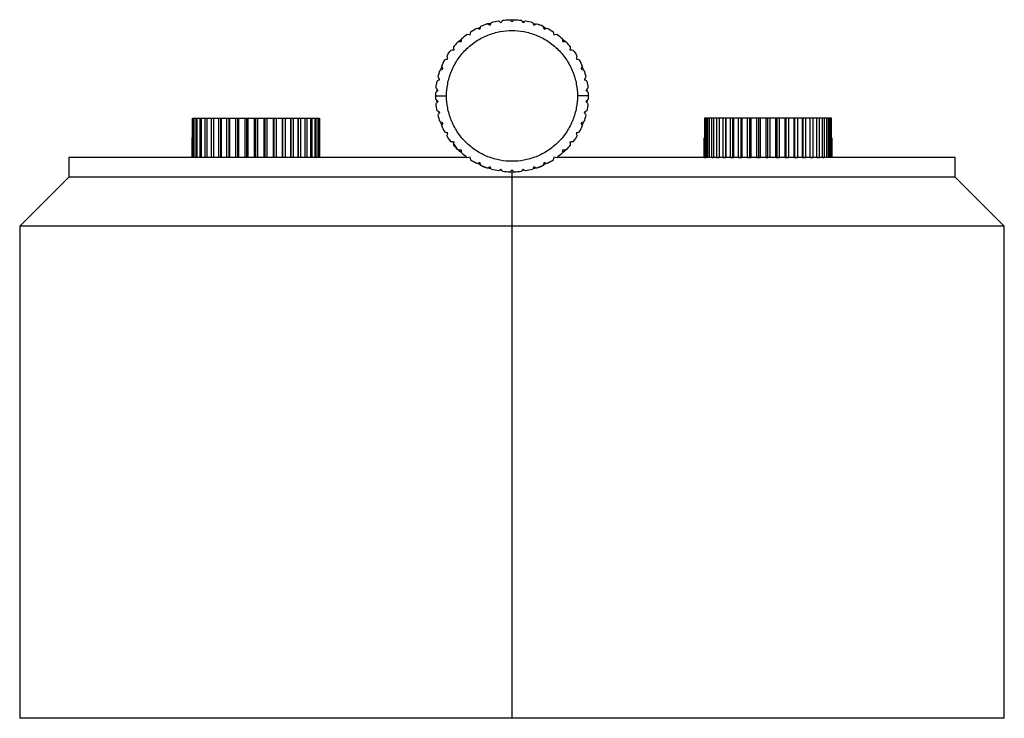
# Paper-space layout '_Inferior' of a CAD drawing. Header units: millimetres. Extents: x 591 to 811, y -87 to 323.
# Tile 2 of 2: x 651 to 751, y 252 to 323. Entities that reach past the tile are written whole.
import ezdxf

# ---------------------------------------------------------------- set-up
doc = ezdxf.new("R2010")
doc.units = ezdxf.units.MM

psp = doc.layouts.new('_Inferior')

# ---------------------------------------------------------------- linework, layer by layer
at = {"color": 7, "linetype": 'Continuous', "lineweight": 25}
for p, q in [((701, 322.75), (700.817, 322.715)), ((701.183, 322.715), (701, 322.75)), ((702.316, 322.499), (702.046, 322.55)), ((703.399, 322.292), (703.143, 322.341)), ((697.801, 321.978), (697.586, 321.838)), ((695.887, 320.721), (695.6, 320.532)), ((706.4, 320.532), (706.113, 320.721)), ((695.098, 319.838), (694.997, 319.684)), ((707.003, 319.684), (706.902, 319.838)), ((693.591, 316.788), (693.558, 316.614)), ((708.457, 316.537), (708.409, 316.788)), ((693.25, 315.003), (694.357, 315.003)), ((693.382, 315.694), (693.331, 315.427)), ((708.75, 315.003), (707.643, 315.003)), ((708.669, 315.427), (708.618, 315.694)), ((693.33, 314.58), (693.381, 314.311)), ((708.619, 314.311), (708.67, 314.58)), ((693.543, 313.463), (693.59, 313.216)), ((708.41, 313.216), (708.443, 313.393)), ((668.534, 308.75), (668.534, 312.75)), ((668.625, 312.75), (668.625, 308.75)), ((668.625, 312.75), (668.706, 312.75)), ((668.706, 308.75), (668.706, 312.75)), ((668.885, 312.75), (668.885, 308.75)), ((668.885, 312.75), (669.019, 312.75)), ((669.019, 308.75), (669.019, 312.75)), ((669.282, 312.75), (669.282, 308.75)), ((669.282, 312.75), (669.465, 312.75)), ((669.465, 308.75), (669.465, 312.75)), ((669.806, 312.75), (669.806, 308.75)), ((669.806, 312.75), (670.034, 312.75)), ((670.034, 308.75), (670.034, 312.75)), ((670.446, 312.75), (670.446, 308.75)), ((670.446, 312.75), (670.705, 312.75)), ((670.705, 308.75), (670.705, 312.75)), ((670.715, 308.75), (670.715, 312.75)), ((671.189, 312.75), (671.491, 312.75)), ((671.189, 312.75), (671.189, 308.75)), ((671.443, 308.75), (671.443, 312.75)), ((671.491, 308.75), (671.491, 312.75)), ((672.016, 312.75), (672.346, 312.75)), ((672.016, 312.75), (672.016, 308.75)), ((672.26, 308.75), (672.26, 312.75)), ((672.346, 308.75), (672.346, 312.75)), ((672.91, 312.75), (673.26, 312.75)), ((672.91, 312.75), (672.91, 308.75)), ((673.139, 308.75), (673.139, 312.75)), ((673.26, 308.75), (673.26, 312.75)), ((673.851, 312.75), (674.213, 312.75)), ((673.851, 312.75), (673.851, 308.75)), ((674.059, 308.75), (674.059, 312.75)), ((674.213, 308.75), (674.213, 312.75)), ((674.817, 312.75), (675.183, 312.75)), ((674.817, 312.75), (674.817, 308.75)), ((675, 308.75), (675, 312.75)), ((675.183, 308.75), (675.183, 312.75)), ((675.787, 312.75), (675.787, 308.75)), ((675.787, 312.75), (676.149, 312.75)), ((675.941, 308.75), (675.941, 312.75)), ((676.149, 308.75), (676.149, 312.75)), ((676.74, 312.75), (676.74, 308.75)), ((676.74, 312.75), (677.09, 312.75)), ((676.861, 308.75), (676.861, 312.75)), ((677.09, 308.75), (677.09, 312.75)), ((677.654, 312.75), (677.654, 308.75)), ((677.654, 312.75), (677.984, 312.75)), ((677.74, 308.75), (677.74, 312.75)), ((677.984, 308.75), (677.984, 312.75)), ((678.509, 312.75), (678.509, 308.75)), ((678.509, 312.75), (678.811, 312.75)), ((678.557, 308.75), (678.557, 312.75)), ((678.811, 308.75), (678.811, 312.75)), ((679.285, 312.75), (679.285, 308.75)), ((679.295, 308.75), (679.295, 312.75)), ((679.295, 312.75), (679.554, 312.75)), ((679.554, 308.75), (679.554, 312.75)), ((679.966, 312.75), (679.966, 308.75)), ((679.966, 312.75), (680.194, 312.75)), ((680.194, 308.75), (680.194, 312.75)), ((680.535, 312.75), (680.535, 308.75)), ((680.535, 312.75), (680.718, 312.75)), ((680.718, 308.75), (680.718, 312.75)), ((680.981, 312.75), (680.981, 308.75)), ((680.981, 312.75), (681.115, 312.75)), ((681.115, 308.75), (681.115, 312.75)), ((681.294, 312.75), (681.294, 308.75)), ((681.294, 312.75), (681.375, 312.75)), ((681.375, 308.75), (681.375, 312.75)), ((681.466, 312.75), (681.466, 308.75)), ((720.534, 312.75), (720.534, 308.75)), ((720.625, 308.75), (720.625, 312.75)), ((720.706, 312.75), (720.625, 312.75)), ((720.706, 312.75), (720.706, 308.75)), ((720.885, 308.75), (720.885, 312.75)), ((721.019, 312.75), (720.885, 312.75)), ((721.019, 312.75), (721.019, 308.75)), ((721.282, 308.75), (721.282, 312.75)), ((721.465, 312.75), (721.282, 312.75)), ((721.465, 312.75), (721.465, 308.75)), ((721.806, 308.75), (721.806, 312.75)), ((722.034, 312.75), (721.806, 312.75)), ((722.034, 312.75), (722.034, 308.75)), ((722.446, 308.75), (722.446, 312.75)), ((722.705, 312.75), (722.446, 312.75)), ((722.705, 308.75), (722.705, 312.75)), ((722.715, 312.75), (722.715, 308.75)), ((723.491, 312.75), (723.189, 312.75)), ((723.189, 308.75), (723.189, 312.75)), ((723.443, 308.75), (723.443, 312.75)), ((723.491, 312.75), (723.491, 308.75)), ((724.346, 312.75), (724.016, 312.75)), ((724.016, 308.75), (724.016, 312.75)), ((724.26, 308.75), (724.26, 312.75)), ((724.346, 312.75), (724.346, 308.75)), ((725.26, 312.75), (724.91, 312.75)), ((724.91, 308.75), (724.91, 312.75)), ((725.139, 308.75), (725.139, 312.75)), ((725.26, 312.75), (725.26, 308.75)), ((726.213, 312.75), (725.851, 312.75)), ((725.851, 308.75), (725.851, 312.75)), ((726.059, 308.75), (726.059, 312.75)), ((726.213, 312.75), (726.213, 308.75)), ((726.817, 308.75), (726.817, 312.75)), ((727.183, 312.75), (726.817, 312.75)), ((727, 308.75), (727, 312.75)), ((727.183, 312.75), (727.183, 308.75)), ((727.787, 308.75), (727.787, 312.75)), ((728.149, 312.75), (727.787, 312.75)), ((727.941, 308.75), (727.941, 312.75)), ((728.149, 312.75), (728.149, 308.75)), ((728.74, 308.75), (728.74, 312.75)), ((729.09, 312.75), (728.74, 312.75)), ((728.861, 308.75), (728.861, 312.75)), ((729.09, 312.75), (729.09, 308.75)), ((729.654, 308.75), (729.654, 312.75)), ((729.984, 312.75), (729.654, 312.75)), ((729.74, 308.75), (729.74, 312.75)), ((729.984, 312.75), (729.984, 308.75)), ((730.509, 308.75), (730.509, 312.75)), ((730.811, 312.75), (730.509, 312.75)), ((730.557, 308.75), (730.557, 312.75)), ((730.811, 312.75), (730.811, 308.75)), ((731.285, 308.75), (731.285, 312.75)), ((731.295, 308.75), (731.295, 312.75)), ((731.554, 312.75), (731.295, 312.75)), ((731.554, 312.75), (731.554, 308.75)), ((731.966, 308.75), (731.966, 312.75)), ((732.194, 312.75), (731.966, 312.75)), ((732.194, 312.75), (732.194, 308.75)), ((732.535, 308.75), (732.535, 312.75)), ((732.718, 312.75), (732.535, 312.75)), ((732.718, 312.75), (732.718, 308.75)), ((732.981, 308.75), (732.981, 312.75)), ((733.115, 312.75), (732.981, 312.75)), ((733.115, 312.75), (733.115, 308.75)), ((733.294, 308.75), (733.294, 312.75)), ((733.375, 312.75), (733.294, 312.75)), ((733.375, 312.75), (733.375, 308.75)), ((733.466, 308.75), (733.466, 312.75)), ((668.5, 310.75), (668.5, 308.75)), ((668.507, 310.75), (668.507, 308.75)), ((668.534, 310.75), (668.507, 310.75)), ((681.493, 310.75), (681.466, 310.75)), ((681.493, 308.75), (681.493, 310.75)), ((681.5, 308.75), (681.5, 310.75)), ((706.903, 310.163), (707.007, 310.323)), ((720.5, 310.75), (720.5, 308.75)), ((720.507, 310.75), (720.534, 310.75)), ((720.507, 308.75), (720.507, 310.75)), ((733.466, 310.75), (733.493, 310.75)), ((733.493, 310.75), (733.493, 308.75)), ((733.5, 310.75), (733.5, 308.75)), ((656, 308.75), (656, 306.75)), ((669.465, 308.75), (669.282, 308.75)), ((670.034, 308.75), (669.806, 308.75)), ((670.715, 308.75), (670.446, 308.75)), ((671.491, 308.75), (671.189, 308.75)), ((672.346, 308.75), (672.016, 308.75)), ((673.26, 308.75), (672.91, 308.75)), ((674.213, 308.75), (673.851, 308.75)), ((675.183, 308.75), (675, 308.75)), ((676.149, 308.75), (675.787, 308.75)), ((677.09, 308.75), (676.74, 308.75)), ((677.984, 308.75), (677.654, 308.75)), ((678.811, 308.75), (678.509, 308.75)), ((679.554, 308.75), (679.285, 308.75)), ((680.194, 308.75), (679.966, 308.75)), ((680.718, 308.75), (680.535, 308.75)), ((681.375, 308.75), (681.294, 308.75)), ((681.493, 308.75), (681.466, 308.75)), ((720.507, 308.75), (720.534, 308.75)), ((720.625, 308.75), (720.706, 308.75)), ((721.282, 308.75), (721.465, 308.75)), ((721.806, 308.75), (722.034, 308.75)), ((722.446, 308.75), (722.715, 308.75)), ((723.189, 308.75), (723.491, 308.75)), ((724.016, 308.75), (724.346, 308.75)), ((724.91, 308.75), (725.26, 308.75)), ((725.851, 308.75), (726.213, 308.75)), ((726.817, 308.75), (727, 308.75)), ((727.787, 308.75), (728.149, 308.75)), ((728.74, 308.75), (729.09, 308.75)), ((729.654, 308.75), (729.984, 308.75)), ((730.509, 308.75), (730.811, 308.75)), ((731.285, 308.75), (731.554, 308.75)), ((731.966, 308.75), (732.194, 308.75)), ((732.535, 308.75), (732.718, 308.75)), ((746, 306.75), (746, 308.75)), ((699.684, 307.501), (699.959, 307.449)), ((700.811, 307.286), (701, 307.25)), ((701, 307.25), (701.189, 307.286)), ((701, 307.25), (701, 251.75)), ((702.041, 307.449), (702.224, 307.483)), ((656, 306.75), (651, 301.75)), ((751, 301.75), (746, 306.75)), ((651, 301.75), (651, 251.75)), ((751, 251.75), (751, 301.75))]:
    psp.add_line(p, q, dxfattribs=at)
for points in [[(697.733, 321.786), (697.768, 321.884), (697.802, 321.981), (697.835, 322.078)], [(697.835, 322.078), (698.055, 322.176), (698.28, 322.264), (698.508, 322.341)], [(698.508, 322.341), (698.598, 322.294), (698.689, 322.245), (698.781, 322.197)], [(698.781, 322.197), (698.829, 322.289), (698.877, 322.38), (698.925, 322.47)], [(698.925, 322.47), (699.157, 322.535), (699.392, 322.588), (699.629, 322.631)], [(699.629, 322.631), (699.712, 322.57), (699.795, 322.509), (699.878, 322.448)], [(699.878, 322.448), (699.939, 322.531), (700, 322.614), (700.061, 322.696)], [(700.061, 322.696), (700.3, 322.725), (700.541, 322.743), (700.782, 322.75)], [(700.782, 322.75), (700.854, 322.678), (700.927, 322.605), (701, 322.532)], [(701, 322.532), (701.073, 322.605), (701.146, 322.678), (701.218, 322.75)], [(701.218, 322.75), (701.459, 322.743), (701.7, 322.725), (701.939, 322.696)], [(701.939, 322.696), (702, 322.614), (702.061, 322.531), (702.122, 322.448)], [(702.122, 322.448), (702.205, 322.509), (702.288, 322.57), (702.371, 322.631)], [(702.371, 322.631), (702.608, 322.588), (702.843, 322.535), (703.075, 322.47)], [(703.075, 322.47), (703.123, 322.38), (703.171, 322.289), (703.219, 322.197)], [(703.219, 322.197), (703.311, 322.245), (703.402, 322.294), (703.492, 322.341)], [(703.492, 322.341), (703.72, 322.264), (703.945, 322.176), (704.165, 322.078)], [(704.165, 322.078), (704.198, 321.981), (704.232, 321.884), (704.267, 321.786)], [(695.891, 320.83), (696.072, 320.989), (696.261, 321.14), (696.456, 321.281)], [(696.456, 321.281), (696.556, 321.262), (696.657, 321.243), (696.759, 321.223)], [(696.759, 321.223), (696.778, 321.325), (696.797, 321.426), (696.816, 321.527)], [(696.816, 321.527), (697.019, 321.657), (697.228, 321.778), (697.442, 321.888)], [(697.442, 321.888), (697.539, 321.854), (697.636, 321.82), (697.733, 321.786)], [(704.267, 321.786), (704.364, 321.82), (704.461, 321.854), (704.558, 321.888)], [(704.558, 321.888), (704.772, 321.778), (704.981, 321.657), (705.184, 321.527)], [(705.184, 321.527), (705.203, 321.426), (705.222, 321.325), (705.241, 321.223)], [(705.241, 321.223), (705.343, 321.243), (705.444, 321.262), (705.544, 321.281)], [(705.544, 321.281), (705.739, 321.14), (705.928, 320.989), (706.109, 320.83)], [(695.079, 320.004), (695.235, 320.188), (695.399, 320.365), (695.571, 320.533)], [(695.114, 319.697), (695.102, 319.8), (695.091, 319.902), (695.079, 320.004)], [(695.571, 320.533), (695.673, 320.53), (695.776, 320.526), (695.879, 320.522)], [(695.879, 320.522), (695.883, 320.625), (695.887, 320.728), (695.891, 320.83)], [(706.109, 320.83), (706.113, 320.728), (706.117, 320.625), (706.121, 320.522)], [(706.121, 320.522), (706.224, 320.526), (706.327, 320.53), (706.429, 320.533)], [(706.429, 320.533), (706.601, 320.365), (706.765, 320.188), (706.921, 320.004)], [(706.921, 320.004), (706.909, 319.902), (706.898, 319.8), (706.886, 319.697)], [(694.4, 319.066), (694.526, 319.271), (694.662, 319.47), (694.807, 319.662)], [(694.48, 318.767), (694.453, 318.867), (694.427, 318.967), (694.4, 319.066)], [(694.807, 319.662), (694.909, 319.674), (695.011, 319.685), (695.114, 319.697)], [(706.886, 319.697), (706.989, 319.685), (707.091, 319.674), (707.193, 319.662)], [(707.193, 319.662), (707.338, 319.47), (707.474, 319.271), (707.6, 319.066)], [(707.6, 319.066), (707.573, 318.967), (707.547, 318.867), (707.52, 318.767)], [(693.868, 318.037), (693.963, 318.258), (694.067, 318.476), (694.182, 318.687)], [(693.992, 317.754), (693.95, 317.848), (693.909, 317.943), (693.868, 318.037)], [(694.182, 318.687), (694.281, 318.714), (694.38, 318.741), (694.48, 318.767)], [(707.52, 318.767), (707.62, 318.741), (707.719, 318.714), (707.818, 318.687)], [(707.818, 318.687), (707.933, 318.476), (708.037, 318.258), (708.132, 318.037)], [(708.132, 318.037), (708.091, 317.943), (708.05, 317.848), (708.008, 317.754)], [(693.496, 316.94), (693.556, 317.173), (693.627, 317.404), (693.709, 317.63)], [(693.709, 317.63), (693.803, 317.671), (693.897, 317.712), (693.992, 317.754)], [(708.008, 317.754), (708.103, 317.712), (708.197, 317.671), (708.291, 317.63)], [(708.291, 317.63), (708.373, 317.404), (708.444, 317.173), (708.504, 316.94)], [(693.291, 315.8), (693.316, 316.039), (693.352, 316.278), (693.399, 316.514)], [(693.399, 316.514), (693.485, 316.569), (693.573, 316.623), (693.66, 316.678)], [(693.66, 316.678), (693.605, 316.766), (693.55, 316.853), (693.496, 316.94)], [(708.504, 316.94), (708.45, 316.853), (708.395, 316.766), (708.34, 316.678)], [(708.34, 316.678), (708.427, 316.623), (708.515, 316.569), (708.601, 316.514)], [(708.601, 316.514), (708.648, 316.278), (708.684, 316.039), (708.709, 315.8)], [(693.25, 315.003), (693.25, 315.124), (693.253, 315.244), (693.258, 315.364)], [(693.258, 314.642), (693.253, 314.762), (693.25, 314.883), (693.25, 315.003)], [(693.258, 315.364), (693.336, 315.431), (693.414, 315.498), (693.492, 315.566)], [(693.492, 315.566), (693.425, 315.644), (693.358, 315.722), (693.291, 315.8)], [(708.709, 315.8), (708.642, 315.722), (708.575, 315.644), (708.508, 315.566)], [(708.508, 315.566), (708.586, 315.498), (708.664, 315.431), (708.742, 315.364)], [(708.742, 315.364), (708.747, 315.244), (708.75, 315.124), (708.75, 315.003)], [(708.75, 315.003), (708.75, 314.883), (708.747, 314.762), (708.742, 314.642)], [(693.492, 314.44), (693.414, 314.508), (693.336, 314.575), (693.258, 314.642)], [(693.291, 314.206), (693.358, 314.284), (693.425, 314.362), (693.492, 314.44)], [(693.399, 313.492), (693.352, 313.728), (693.316, 313.967), (693.291, 314.206)], [(708.742, 314.642), (708.664, 314.575), (708.586, 314.508), (708.508, 314.44)], [(708.508, 314.44), (708.575, 314.362), (708.642, 314.284), (708.709, 314.206)], [(708.709, 314.206), (708.684, 313.967), (708.648, 313.728), (708.601, 313.492)], [(693.66, 313.328), (693.573, 313.383), (693.485, 313.438), (693.399, 313.492)], [(693.496, 313.066), (693.55, 313.153), (693.605, 313.24), (693.66, 313.328)], [(693.709, 312.376), (693.627, 312.603), (693.556, 312.833), (693.496, 313.066)], [(708.504, 313.066), (708.444, 312.833), (708.373, 312.603), (708.291, 312.376)], [(708.601, 313.492), (708.515, 313.438), (708.427, 313.383), (708.34, 313.328)], [(708.34, 313.328), (708.395, 313.24), (708.45, 313.153), (708.504, 313.066)], [(668.534, 312.75), (668.555, 312.75), (668.585, 312.75), (668.625, 312.75)], [(668.706, 312.75), (668.757, 312.75), (668.816, 312.75), (668.885, 312.75)], [(669.019, 312.75), (669.098, 312.75), (669.185, 312.75), (669.282, 312.75)], [(669.465, 312.75), (669.571, 312.75), (669.685, 312.75), (669.806, 312.75)], [(670.034, 312.75), (670.165, 312.75), (670.302, 312.75), (670.446, 312.75)], [(670.715, 312.75), (670.867, 312.75), (671.025, 312.75), (671.189, 312.75)], [(671.491, 312.75), (671.661, 312.75), (671.836, 312.75), (672.016, 312.75)], [(672.346, 312.75), (672.53, 312.75), (672.719, 312.75), (672.91, 312.75)], [(673.26, 312.75), (673.454, 312.75), (673.652, 312.75), (673.851, 312.75)], [(674.213, 312.75), (674.413, 312.75), (674.615, 312.75), (674.817, 312.75)], [(675.183, 312.75), (675.385, 312.75), (675.587, 312.75), (675.787, 312.75)], [(676.149, 312.75), (676.348, 312.75), (676.546, 312.75), (676.74, 312.75)], [(677.09, 312.75), (677.281, 312.75), (677.47, 312.75), (677.654, 312.75)], [(677.984, 312.75), (678.164, 312.75), (678.339, 312.75), (678.509, 312.75)], [(678.811, 312.75), (678.975, 312.75), (679.133, 312.75), (679.285, 312.75)], [(679.554, 312.75), (679.698, 312.75), (679.835, 312.75), (679.966, 312.75)], [(680.194, 312.75), (680.315, 312.75), (680.429, 312.75), (680.535, 312.75)], [(680.718, 312.75), (680.815, 312.75), (680.902, 312.75), (680.981, 312.75)], [(681.115, 312.75), (681.184, 312.75), (681.243, 312.75), (681.294, 312.75)], [(681.375, 312.75), (681.415, 312.75), (681.445, 312.75), (681.466, 312.75)], [(693.992, 312.253), (693.897, 312.294), (693.803, 312.335), (693.709, 312.376)], [(693.868, 311.97), (693.909, 312.063), (693.95, 312.158), (693.992, 312.253)], [(708.291, 312.376), (708.197, 312.335), (708.103, 312.294), (708.008, 312.253)], [(708.008, 312.253), (708.05, 312.158), (708.091, 312.063), (708.132, 311.97)], [(720.625, 312.75), (720.585, 312.75), (720.555, 312.75), (720.534, 312.75)], [(720.885, 312.75), (720.816, 312.75), (720.757, 312.75), (720.706, 312.75)], [(721.282, 312.75), (721.185, 312.75), (721.098, 312.75), (721.019, 312.75)], [(721.806, 312.75), (721.685, 312.75), (721.571, 312.75), (721.465, 312.75)], [(722.446, 312.75), (722.302, 312.75), (722.165, 312.75), (722.034, 312.75)], [(723.189, 312.75), (723.025, 312.75), (722.867, 312.75), (722.715, 312.75)], [(724.016, 312.75), (723.836, 312.75), (723.661, 312.75), (723.491, 312.75)], [(724.91, 312.75), (724.719, 312.75), (724.53, 312.75), (724.346, 312.75)], [(725.851, 312.75), (725.652, 312.75), (725.454, 312.75), (725.26, 312.75)], [(726.817, 312.75), (726.615, 312.75), (726.413, 312.75), (726.213, 312.75)], [(727.787, 312.75), (727.587, 312.75), (727.385, 312.75), (727.183, 312.75)], [(728.74, 312.75), (728.546, 312.75), (728.348, 312.75), (728.149, 312.75)], [(729.654, 312.75), (729.47, 312.75), (729.281, 312.75), (729.09, 312.75)], [(730.509, 312.75), (730.339, 312.75), (730.164, 312.75), (729.984, 312.75)], [(731.285, 312.75), (731.133, 312.75), (730.975, 312.75), (730.811, 312.75)], [(731.966, 312.75), (731.835, 312.75), (731.698, 312.75), (731.554, 312.75)], [(732.535, 312.75), (732.429, 312.75), (732.315, 312.75), (732.194, 312.75)], [(732.981, 312.75), (732.902, 312.75), (732.815, 312.75), (732.718, 312.75)], [(733.294, 312.75), (733.243, 312.75), (733.184, 312.75), (733.115, 312.75)], [(733.466, 312.75), (733.445, 312.75), (733.415, 312.75), (733.375, 312.75)], [(694.182, 311.319), (694.067, 311.531), (693.963, 311.748), (693.868, 311.97)], [(694.48, 311.239), (694.38, 311.266), (694.281, 311.292), (694.182, 311.319)], [(694.4, 310.941), (694.427, 311.039), (694.453, 311.139), (694.48, 311.239)], [(707.818, 311.319), (707.719, 311.292), (707.62, 311.266), (707.52, 311.239)], [(707.52, 311.239), (707.547, 311.139), (707.573, 311.039), (707.6, 310.941)], [(708.132, 311.97), (708.037, 311.748), (707.933, 311.531), (707.818, 311.319)], [(694.807, 310.344), (694.662, 310.536), (694.526, 310.735), (694.4, 310.941)], [(695.114, 310.309), (695.011, 310.321), (694.909, 310.332), (694.807, 310.344)], [(695.079, 310.002), (695.091, 310.104), (695.102, 310.206), (695.114, 310.309)], [(695.571, 309.473), (695.399, 309.641), (695.235, 309.818), (695.079, 310.002)], [(706.921, 310.002), (706.765, 309.818), (706.601, 309.641), (706.429, 309.473)], [(707.193, 310.344), (707.091, 310.332), (706.989, 310.321), (706.886, 310.309)], [(706.886, 310.309), (706.898, 310.206), (706.909, 310.104), (706.921, 310.002)], [(707.6, 310.941), (707.474, 310.735), (707.338, 310.536), (707.193, 310.344)], [(695.879, 309.484), (695.776, 309.48), (695.673, 309.477), (695.571, 309.473)], [(695.891, 309.176), (695.887, 309.278), (695.883, 309.381), (695.879, 309.484)], [(696.456, 308.725), (696.261, 308.866), (696.072, 309.017), (695.891, 309.176)], [(706.109, 309.176), (705.928, 309.017), (705.739, 308.866), (705.544, 308.725)], [(706.121, 309.484), (706.117, 309.381), (706.113, 309.278), (706.109, 309.176)], [(706.429, 309.473), (706.327, 309.477), (706.224, 309.48), (706.121, 309.484)], [(696.759, 308.783), (696.657, 308.763), (696.556, 308.744), (696.456, 308.725)], [(696.816, 308.479), (696.797, 308.58), (696.778, 308.681), (696.759, 308.783)], [(697.442, 308.118), (697.228, 308.229), (697.019, 308.349), (696.816, 308.479)], [(697.733, 308.22), (697.636, 308.186), (697.539, 308.152), (697.442, 308.118)], [(697.835, 307.929), (697.802, 308.025), (697.768, 308.122), (697.733, 308.22)], [(704.267, 308.22), (704.232, 308.122), (704.198, 308.025), (704.165, 307.929)], [(704.558, 308.118), (704.461, 308.152), (704.364, 308.186), (704.267, 308.22)], [(705.184, 308.479), (704.981, 308.349), (704.772, 308.229), (704.558, 308.118)], [(705.241, 308.783), (705.222, 308.681), (705.203, 308.58), (705.184, 308.479)], [(705.544, 308.725), (705.444, 308.744), (705.343, 308.763), (705.241, 308.783)], [(698.508, 307.665), (698.28, 307.742), (698.055, 307.83), (697.835, 307.929)], [(698.781, 307.809), (698.689, 307.761), (698.598, 307.713), (698.508, 307.665)], [(698.925, 307.536), (698.877, 307.627), (698.829, 307.718), (698.781, 307.809)], [(699.629, 307.375), (699.392, 307.418), (699.157, 307.472), (698.925, 307.536)], [(699.878, 307.559), (699.795, 307.497), (699.712, 307.436), (699.629, 307.375)], [(700.061, 307.31), (700, 307.393), (699.939, 307.475), (699.878, 307.559)], [(700.782, 307.256), (700.541, 307.263), (700.3, 307.281), (700.061, 307.31)], [(701, 307.475), (700.927, 307.401), (700.854, 307.329), (700.782, 307.256)], [(701.218, 307.256), (701.146, 307.329), (701.073, 307.401), (701, 307.475)], [(701.939, 307.31), (701.7, 307.281), (701.459, 307.263), (701.218, 307.256)], [(702.122, 307.559), (702.061, 307.475), (702, 307.393), (701.939, 307.31)], [(702.371, 307.375), (702.288, 307.436), (702.205, 307.497), (702.122, 307.559)], [(703.075, 307.536), (702.843, 307.472), (702.608, 307.418), (702.371, 307.375)], [(703.219, 307.809), (703.171, 307.718), (703.123, 307.627), (703.075, 307.536)], [(703.492, 307.665), (703.402, 307.713), (703.311, 307.761), (703.219, 307.809)], [(704.165, 307.929), (703.945, 307.83), (703.72, 307.742), (703.492, 307.665)]]:
    psp.add_open_spline(points, degree=3, dxfattribs=at)
for points, knots in [([(698.857, 322.341), (698.606, 322.331), (698.297, 322.319), (698.053, 322.146), (698.006, 322.113)], [0, 0, 0, 0, 0.81089, 1, 1, 1, 1]), ([(704.414, 321.838), (704.239, 321.992), (704.015, 322.19), (703.728, 322.232), (703.664, 322.242)], [0, 0, 0, 0, 0.777012, 1, 1, 1, 1]), ([(694.357, 315.003), (694.357, 315.395), (694.392, 315.801), (694.544, 316.623), (694.662, 317.039), (694.985, 317.857), (695.192, 318.258), (695.688, 319.018), (695.979, 319.376), (696.627, 320.025), (696.985, 320.315), (697.745, 320.811), (698.146, 321.018), (698.964, 321.341), (699.38, 321.459), (700.202, 321.611), (700.609, 321.646), (701.391, 321.646), (701.798, 321.611), (702.62, 321.459), (703.036, 321.341), (703.854, 321.018), (704.255, 320.811), (705.015, 320.315), (705.373, 320.025), (706.021, 319.376), (706.312, 319.018), (706.808, 318.258), (707.015, 317.857), (707.338, 317.039), (707.456, 316.623), (707.608, 315.801), (707.643, 315.395), (707.643, 315.003)], [0, 0, 0, 0, 0.0625, 0.0625, 0.125, 0.125, 0.1875, 0.1875, 0.25, 0.25, 0.3125, 0.3125, 0.375, 0.375, 0.4375, 0.4375, 0.5, 0.5, 0.5625, 0.5625, 0.625, 0.625, 0.6875, 0.6875, 0.75, 0.75, 0.8125, 0.8125, 0.875, 0.875, 0.9375, 0.9375, 1, 1, 1, 1]), ([(693.887, 317.994), (693.851, 317.949), (693.773, 317.848), (693.762, 317.721), (693.756, 317.65)], [0, 0, 0, 0, 0.450845, 1, 1, 1, 1]), ([(708.244, 317.65), (708.238, 317.721), (708.227, 317.848), (708.149, 317.949), (708.113, 317.994)], [0, 0, 0, 0, 0.5491554, 1, 1, 1, 1]), ([(707.643, 315.003), (707.643, 314.612), (707.608, 314.206), (707.456, 313.383), (707.338, 312.967), (707.015, 312.149), (706.808, 311.748), (706.312, 310.988), (706.021, 310.63), (705.373, 309.982), (705.015, 309.691), (704.255, 309.195), (703.854, 308.988), (703.036, 308.665), (702.62, 308.547), (701.798, 308.395), (701.391, 308.36), (700.609, 308.36), (700.202, 308.395), (699.38, 308.547), (698.964, 308.665), (698.146, 308.988), (697.745, 309.195), (696.985, 309.691), (696.627, 309.982), (695.979, 310.63), (695.688, 310.988), (695.192, 311.748), (694.985, 312.149), (694.662, 312.967), (694.544, 313.383), (694.392, 314.206), (694.357, 314.612), (694.357, 315.003)], [0, 0, 0, 0, 0.0625, 0.0625, 0.125, 0.125, 0.1875, 0.1875, 0.25, 0.25, 0.3125, 0.3125, 0.375, 0.375, 0.4375, 0.4375, 0.5, 0.5, 0.5625, 0.5625, 0.625, 0.625, 0.6875, 0.6875, 0.75, 0.75, 0.8125, 0.8125, 0.875, 0.875, 0.9375, 0.9375, 1, 1, 1, 1]), ([(693.754, 312.356), (693.76, 312.284), (693.771, 312.154), (693.851, 312.053), (693.885, 312.008)], [0, 0, 0, 0, 0.561546, 1, 1, 1, 1]), ([(708.115, 312.008), (708.149, 312.053), (708.229, 312.154), (708.24, 312.284), (708.246, 312.356)], [0, 0, 0, 0, 0.4384538, 1, 1, 1, 1]), ([(694.993, 310.323), (695.137, 310.024), (695.347, 309.588), (695.758, 309.353), (695.887, 309.279)], [0, 0, 0, 0, 0.686262, 1, 1, 1, 1]), ([(706.113, 309.279), (706.256, 309.339), (706.404, 309.402), (706.486, 309.529), (706.489, 309.534)], [0, 0, 0, 0, 0.962425, 1, 1, 1, 1]), ([(696.423, 308.75), (695.774, 308.75), (692.837, 308.75), (687.643, 308.75), (680.998, 308.75), (674.706, 308.75), (669.035, 308.75), (664.233, 308.75), (660.468, 308.75), (657.851, 308.75), (656.281, 308.75), (656.092, 308.75), (656, 308.75)], [0, 0, 0, 0, 0.029531, 0.133561, 0.24168, 0.352707, 0.465248, 0.577789, 0.688817, 0.796935, 0.900965, 1, 1, 1, 1]), ([(697.58, 308.166), (697.761, 308.023), (698.136, 307.725), (698.614, 307.681), (698.861, 307.658)], [0, 0, 0, 0, 0.4829, 1, 1, 1, 1]), ([(703.139, 307.658), (703.386, 307.681), (703.864, 307.725), (704.239, 308.023), (704.42, 308.166)], [0, 0, 0, 0, 0.5171003, 1, 1, 1, 1]), ([(746, 308.75), (745.908, 308.75), (745.719, 308.75), (744.149, 308.75), (741.532, 308.75), (737.767, 308.75), (732.965, 308.75), (727.294, 308.75), (721.002, 308.75), (714.357, 308.75), (709.163, 308.75), (706.226, 308.75), (705.577, 308.75)], [0, 0, 0, 0, 0.099035, 0.203066, 0.311185, 0.422213, 0.534755, 0.647296, 0.758324, 0.866444, 0.970474, 1, 1, 1, 1]), ([(701, 306.75), (698.348, 306.75), (695.598, 306.75), (690.026, 306.75), (687.205, 306.75), (681.666, 306.75), (678.948, 306.75), (673.803, 306.75), (671.377, 306.75), (666.983, 306.75), (665.017, 306.75), (661.653, 306.75), (660.256, 306.75), (658.063, 306.75), (657.267, 306.75), (656.236, 306.75), (656, 306.75), (656, 306.75)], [0, 0, 0, 0, 0.125, 0.125, 0.25, 0.25, 0.375, 0.375, 0.5, 0.5, 0.625, 0.625, 0.75, 0.75, 0.875, 0.875, 1, 1, 1, 1]), ([(701, 306.75), (698.348, 306.75), (695.598, 306.75), (690.026, 306.75), (687.205, 306.75), (681.666, 306.75), (678.948, 306.75), (673.803, 306.75), (671.377, 306.75), (666.983, 306.75), (665.017, 306.75), (661.653, 306.75), (660.256, 306.75), (658.063, 306.75), (657.267, 306.75), (656.236, 306.75), (656, 306.75), (656, 306.75)], [0, 0, 0, 0, 0.125, 0.125, 0.25, 0.25, 0.375, 0.375, 0.5, 0.5, 0.625, 0.625, 0.75, 0.75, 0.875, 0.875, 1, 1, 1, 1]), ([(746, 306.75), (746, 306.75), (745.764, 306.75), (744.733, 306.75), (743.937, 306.75), (741.744, 306.75), (740.347, 306.75), (736.983, 306.75), (735.017, 306.75), (730.623, 306.75), (728.197, 306.75), (723.052, 306.75), (720.334, 306.75), (714.795, 306.75), (711.974, 306.75), (706.402, 306.75), (703.652, 306.75), (701, 306.75)], [0, 0, 0, 0, 0.125, 0.125, 0.25, 0.25, 0.375, 0.375, 0.5, 0.5, 0.625, 0.625, 0.75, 0.75, 0.875, 0.875, 1, 1, 1, 1]), ([(746, 306.75), (746, 306.75), (745.764, 306.75), (744.733, 306.75), (743.937, 306.75), (741.744, 306.75), (740.347, 306.75), (736.983, 306.75), (735.017, 306.75), (730.623, 306.75), (728.197, 306.75), (723.052, 306.75), (720.334, 306.75), (714.795, 306.75), (711.974, 306.75), (706.402, 306.75), (703.652, 306.75), (701, 306.75)], [0, 0, 0, 0, 0.125, 0.125, 0.25, 0.25, 0.375, 0.375, 0.5, 0.5, 0.625, 0.625, 0.75, 0.75, 0.875, 0.875, 1, 1, 1, 1]), ([(701, 301.75), (698.054, 301.75), (694.997, 301.75), (688.806, 301.75), (685.673, 301.75), (679.518, 301.75), (676.498, 301.75), (670.781, 301.75), (668.085, 301.75), (663.204, 301.75), (661.019, 301.75), (657.281, 301.75), (655.729, 301.75), (653.292, 301.75), (652.408, 301.75), (651.262, 301.75), (651, 301.75), (651, 301.75)], [0, 0, 0, 0, 0.125, 0.125, 0.25, 0.25, 0.375, 0.375, 0.5, 0.5, 0.625, 0.625, 0.75, 0.75, 0.875, 0.875, 1, 1, 1, 1]), ([(751, 301.75), (751, 301.75), (750.738, 301.75), (749.592, 301.75), (748.708, 301.75), (746.271, 301.75), (744.719, 301.75), (740.981, 301.75), (738.796, 301.75), (733.915, 301.75), (731.219, 301.75), (725.502, 301.75), (722.482, 301.75), (716.327, 301.75), (713.194, 301.75), (707.003, 301.75), (703.946, 301.75), (701, 301.75)], [0, 0, 0, 0, 0.125, 0.125, 0.25, 0.25, 0.375, 0.375, 0.5, 0.5, 0.625, 0.625, 0.75, 0.75, 0.875, 0.875, 1, 1, 1, 1]), ([(701, 251.75), (698.054, 251.75), (694.997, 251.75), (688.806, 251.75), (685.673, 251.75), (679.518, 251.75), (676.498, 251.75), (670.781, 251.75), (668.085, 251.75), (663.204, 251.75), (661.019, 251.75), (657.281, 251.75), (655.729, 251.75), (653.292, 251.75), (652.408, 251.75), (651.262, 251.75), (651, 251.75), (651, 251.75)], [0, 0, 0, 0, 0.125, 0.125, 0.25, 0.25, 0.375, 0.375, 0.5, 0.5, 0.625, 0.625, 0.75, 0.75, 0.875, 0.875, 1, 1, 1, 1]), ([(751, 251.75), (751, 251.75), (750.738, 251.75), (749.592, 251.75), (748.708, 251.75), (746.271, 251.75), (744.719, 251.75), (740.981, 251.75), (738.796, 251.75), (733.915, 251.75), (731.219, 251.75), (725.502, 251.75), (722.482, 251.75), (716.327, 251.75), (713.194, 251.75), (707.003, 251.75), (703.946, 251.75), (701, 251.75)], [0, 0, 0, 0, 0.125, 0.125, 0.25, 0.25, 0.375, 0.375, 0.5, 0.5, 0.625, 0.625, 0.75, 0.75, 0.875, 0.875, 1, 1, 1, 1])]:
    psp.add_open_spline(points, degree=3, knots=knots, dxfattribs=at)

doc.saveas('drawing.dxf')
